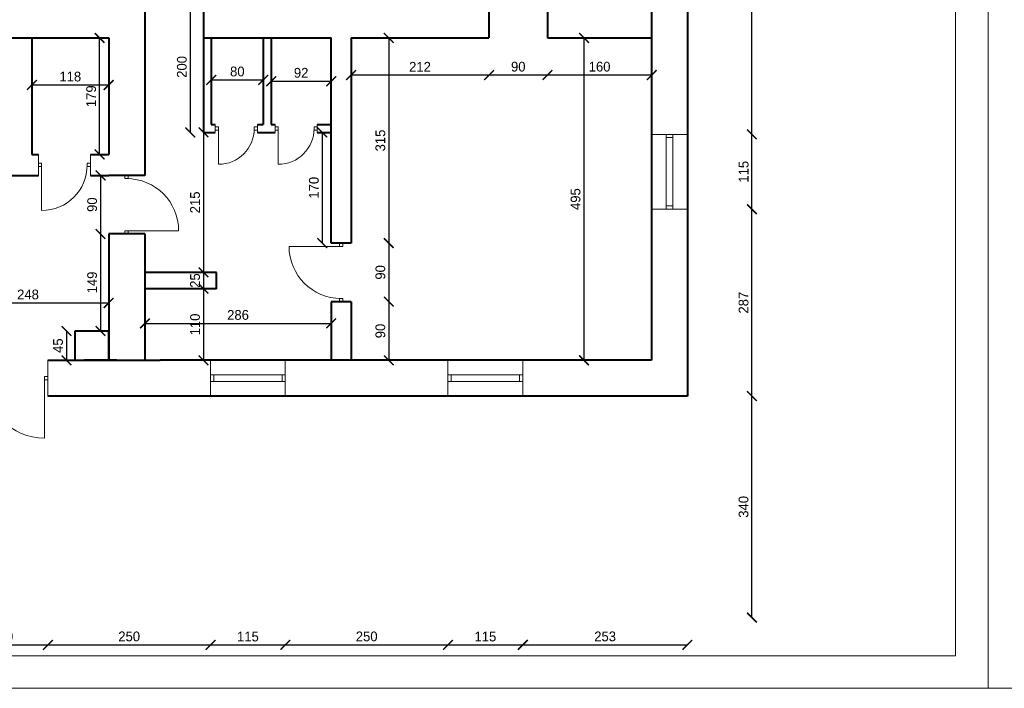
# Model space of a CAD drawing. Header units: millimetres. Extents: x 0 to 54826, y 42154 to 60442.
# Tile 23 of 64: x 32251 to 33764, y 55933 to 56959. Entities that reach past the tile are written whole.
import ezdxf

# ---------------------------------------------------------------- set-up
doc = ezdxf.new("R2010")
doc.units = ezdxf.units.MM
for name, color, linetype, lineweight in [('cienka', 3, 'Continuous', 18), ('gruba', 1, 'Continuous', 40), ('wymiary', 251, 'Continuous', 15)]:
    doc.layers.add(name, color=color, linetype=linetype, lineweight=lineweight)
doc.styles.get("Standard").update_dxf_attribs({"font": 'GOTHIC.TTF'})
doc.dimstyles.new('secemin', dxfattribs={"dimtxt": 15, "dimasz": 15, "dimexe": 1.25, "dimexo": 0.625, "dimgap": 5, "dimtad": 1, "dimdec": 0, "dimtxsty": 'Standard', "dimblk": 'ARCHTICK', "dimcen": 0, "dimse1": 1, "dimse2": 1, "dimclrd": 256, "dimclrt": 256, "dimadec": 0, "dimazin": 0, "dimtfac": 1, "dimtdec": 0, "dimtmove": 0, "dimatfit": 3, "dimfxl": 1, "dimtfillclr": 250, "dimarcsym": 1})

# ---------------------------------------------------------------- blocks, each defined once
blk = doc.blocks.new('_ArchTick')
at = {"color": 0, "linetype": 'ByBlock', "const_width": 0.15}
blk.add_lwpolyline([(-0.5, -0.5), (0.5, 0.5)], dxfattribs=at)
blk = doc.blocks.new('*D65')
at = {"layer": 'Defpoints', "color": 0, "transparency": 16777216}
for p in [(33062, 56931.1), (33222, 56895.5), (33062, 56874.1)]:
    blk.add_point(p, dxfattribs=at)
at = {"layer": 'wymiary', "lineweight": -2, "transparency": 16777216}
blk.add_line((33222, 56874.1), (33062, 56874.1), dxfattribs=at)
at = {"layer": 'wymiary', "lineweight": -2, "transparency": 16777216, "xscale": 15, "yscale": 15, "zscale": 15, "rotation": 180}
blk.add_blockref('_ArchTick', (33062, 56874.1), dxfattribs=at)
at = {"layer": 'wymiary', "lineweight": -2, "transparency": 16777216, "xscale": 15, "yscale": 15, "zscale": 15}
blk.add_blockref('_ArchTick', (33222, 56874.1), dxfattribs=at)
at = {"layer": 'wymiary', "transparency": 16777216, "insert": (33142, 56886.9), "char_height": 15, "attachment_point": 5}
blk.add_mtext('160', dxfattribs=at)
blk = doc.blocks.new('*D66')
at = {"layer": 'Defpoints', "color": 0, "transparency": 16777216}
for p in [(32972, 56931.1), (33062, 56931.1), (32972, 56874.1)]:
    blk.add_point(p, dxfattribs=at)
at = {"layer": 'wymiary', "lineweight": -2, "transparency": 16777216}
blk.add_line((33062, 56874.1), (32972, 56874.1), dxfattribs=at)
at = {"layer": 'wymiary', "lineweight": -2, "transparency": 16777216, "xscale": 15, "yscale": 15, "zscale": 15, "rotation": 180}
blk.add_blockref('_ArchTick', (32972, 56874.1), dxfattribs=at)
at = {"layer": 'wymiary', "lineweight": -2, "transparency": 16777216, "xscale": 15, "yscale": 15, "zscale": 15}
blk.add_blockref('_ArchTick', (33062, 56874.1), dxfattribs=at)
at = {"layer": 'wymiary', "transparency": 16777216, "insert": (33017, 56886.9), "char_height": 15, "attachment_point": 5}
blk.add_mtext('90', dxfattribs=at)
blk = doc.blocks.new('*D67')
at = {"layer": 'Defpoints', "color": 0, "transparency": 16777216}
for p in [(32972, 56931.1), (32760, 56874.1), (32760, 56874.1)]:
    blk.add_point(p, dxfattribs=at)
at = {"layer": 'wymiary', "lineweight": -2, "transparency": 16777216}
blk.add_line((32972, 56874.1), (32760, 56874.1), dxfattribs=at)
at = {"layer": 'wymiary', "lineweight": -2, "transparency": 16777216, "xscale": 15, "yscale": 15, "zscale": 15, "rotation": 180}
blk.add_blockref('_ArchTick', (32760, 56874.1), dxfattribs=at)
at = {"layer": 'wymiary', "lineweight": -2, "transparency": 16777216, "xscale": 15, "yscale": 15, "zscale": 15}
blk.add_blockref('_ArchTick', (32972, 56874.1), dxfattribs=at)
at = {"layer": 'wymiary', "transparency": 16777216, "insert": (32866, 56886.8), "char_height": 15, "attachment_point": 5}
blk.add_mtext('212', dxfattribs=at)
blk = doc.blocks.new('*D68')
at = {"layer": 'Defpoints', "color": 0, "transparency": 16777216}
for p in [(32898.6, 56931.1), (32898.6, 56436.1), (33118, 56436.1)]:
    blk.add_point(p, dxfattribs=at)
at = {"layer": 'wymiary', "lineweight": -2, "transparency": 16777216}
blk.add_line((33118, 56931.1), (33118, 56436.1), dxfattribs=at)
at = {"layer": 'wymiary', "lineweight": -2, "transparency": 16777216, "xscale": 15, "yscale": 15, "zscale": 15}
for p, rotation in [((33118, 56931.1), 90), ((33118, 56436.1), 270)]:
    blk.add_blockref('_ArchTick', p, dxfattribs=dict(at, rotation=rotation))
at = {"layer": 'wymiary', "transparency": 16777216, "insert": (33105.1, 56683.6), "char_height": 15, "attachment_point": 5, "rotation": 90}
blk.add_mtext('495', dxfattribs=at)
blk = doc.blocks.new('*D69')
at = {"layer": 'Defpoints', "color": 0, "transparency": 16777216}
for p in [(32814.2, 56931.1), (32760, 56616.1), (32818, 56616.1)]:
    blk.add_point(p, dxfattribs=at)
at = {"layer": 'wymiary', "lineweight": -2, "transparency": 16777216}
blk.add_line((32818, 56931.1), (32818, 56616.1), dxfattribs=at)
at = {"layer": 'wymiary', "lineweight": -2, "transparency": 16777216, "xscale": 15, "yscale": 15, "zscale": 15}
for p, rotation in [((32818, 56931.1), 90), ((32818, 56616.1), 270)]:
    blk.add_blockref('_ArchTick', p, dxfattribs=dict(at, rotation=rotation))
at = {"layer": 'wymiary', "transparency": 16777216, "insert": (32805.1, 56773.6), "char_height": 15, "attachment_point": 5, "rotation": 90}
blk.add_mtext('315', dxfattribs=at)
blk = doc.blocks.new('*D70')
at = {"layer": 'Defpoints', "color": 0, "transparency": 16777216}
for p in [(32760, 56616.1), (32760, 56526.1), (32818, 56526.1)]:
    blk.add_point(p, dxfattribs=at)
at = {"layer": 'wymiary', "lineweight": -2, "transparency": 16777216}
blk.add_line((32818, 56616.1), (32818, 56526.1), dxfattribs=at)
at = {"layer": 'wymiary', "lineweight": -2, "transparency": 16777216, "xscale": 15, "yscale": 15, "zscale": 15}
for p, rotation in [((32818, 56616.1), 90), ((32818, 56526.1), 270)]:
    blk.add_blockref('_ArchTick', p, dxfattribs=dict(at, rotation=rotation))
at = {"layer": 'wymiary', "transparency": 16777216, "insert": (32805.1, 56571.1), "char_height": 15, "attachment_point": 5, "rotation": 90}
blk.add_mtext('90', dxfattribs=at)
blk = doc.blocks.new('*D71')
at = {"layer": 'Defpoints', "color": 0, "transparency": 16777216}
for p in [(32760, 56526.1), (32818, 56436.1), (32818, 56436.1)]:
    blk.add_point(p, dxfattribs=at)
at = {"layer": 'wymiary', "lineweight": -2, "transparency": 16777216}
blk.add_line((32818, 56526.1), (32818, 56436.1), dxfattribs=at)
at = {"layer": 'wymiary', "lineweight": -2, "transparency": 16777216, "xscale": 15, "yscale": 15, "zscale": 15}
for p, rotation in [((32818, 56526.1), 90), ((32818, 56436.1), 270)]:
    blk.add_blockref('_ArchTick', p, dxfattribs=dict(at, rotation=rotation))
at = {"layer": 'wymiary', "transparency": 16777216, "insert": (32805.1, 56481.1), "char_height": 15, "attachment_point": 5, "rotation": 90}
blk.add_mtext('90', dxfattribs=at)
blk = doc.blocks.new('*D78')
at = {"layer": 'Defpoints', "color": 0, "transparency": 16777216}
for p in [(32520.1, 56987.1), (32512.9, 56786.1), (32520.1, 56786.1)]:
    blk.add_point(p, dxfattribs=at)
at = {"layer": 'wymiary', "lineweight": -2, "transparency": 16777216}
blk.add_line((32512.9, 56987.1), (32512.9, 56786.1), dxfattribs=at)
at = {"layer": 'wymiary', "lineweight": -2, "transparency": 16777216, "xscale": 15, "yscale": 15, "zscale": 15}
for p, rotation in [((32512.9, 56987.1), 90), ((32512.9, 56786.1), 270)]:
    blk.add_blockref('_ArchTick', p, dxfattribs=dict(at, rotation=rotation))
at = {"layer": 'wymiary', "transparency": 16777216, "insert": (32500, 56886.6), "char_height": 15, "attachment_point": 5, "rotation": 90}
blk.add_mtext('200', dxfattribs=at)
blk = doc.blocks.new('*D79')
at = {"layer": 'Defpoints', "color": 0, "transparency": 16777216}
for p in [(32545.2, 56872.3), (32625.2, 56872.3), (32625.2, 56866.6)]:
    blk.add_point(p, dxfattribs=at)
at = {"layer": 'wymiary', "lineweight": -2, "transparency": 16777216}
blk.add_line((32545.2, 56866.6), (32625.2, 56866.6), dxfattribs=at)
at = {"layer": 'wymiary', "lineweight": -2, "transparency": 16777216, "xscale": 15, "yscale": 15, "zscale": 15, "rotation": 180}
blk.add_blockref('_ArchTick', (32545.2, 56866.6), dxfattribs=at)
at = {"layer": 'wymiary', "lineweight": -2, "transparency": 16777216, "xscale": 15, "yscale": 15, "zscale": 15}
blk.add_blockref('_ArchTick', (32625.2, 56866.6), dxfattribs=at)
at = {"layer": 'wymiary', "transparency": 16777216, "insert": (32585.2, 56879.5), "char_height": 15, "attachment_point": 5}
blk.add_mtext('80', dxfattribs=at)
blk = doc.blocks.new('*D80')
at = {"layer": 'Defpoints', "color": 0, "transparency": 16777216}
for p in [(32637.2, 56864.6), (32729.5, 56864.6), (32729.5, 56864.6)]:
    blk.add_point(p, dxfattribs=at)
at = {"layer": 'wymiary', "lineweight": -2, "transparency": 16777216}
blk.add_line((32637.2, 56864.6), (32729.5, 56864.6), dxfattribs=at)
at = {"layer": 'wymiary', "lineweight": -2, "transparency": 16777216, "xscale": 15, "yscale": 15, "zscale": 15, "rotation": 180}
blk.add_blockref('_ArchTick', (32637.2, 56864.6), dxfattribs=at)
at = {"layer": 'wymiary', "lineweight": -2, "transparency": 16777216, "xscale": 15, "yscale": 15, "zscale": 15}
blk.add_blockref('_ArchTick', (32729.5, 56864.6), dxfattribs=at)
at = {"layer": 'wymiary', "transparency": 16777216, "insert": (32683.3, 56877.5), "char_height": 15, "attachment_point": 5}
blk.add_mtext('92', dxfattribs=at)
blk = doc.blocks.new('*D81')
at = {"layer": 'Defpoints', "color": 0, "transparency": 16777216}
for p in [(32718.8, 56786.1), (32715.8, 56616.1), (32729.5, 56616.1)]:
    blk.add_point(p, dxfattribs=at)
at = {"layer": 'wymiary', "lineweight": -2, "transparency": 16777216}
blk.add_line((32715.8, 56786.1), (32715.8, 56616.1), dxfattribs=at)
at = {"layer": 'wymiary', "lineweight": -2, "transparency": 16777216, "xscale": 15, "yscale": 15, "zscale": 15}
for p, rotation in [((32715.8, 56786.1), 90), ((32715.8, 56616.1), 270)]:
    blk.add_blockref('_ArchTick', p, dxfattribs=dict(at, rotation=rotation))
at = {"layer": 'wymiary', "transparency": 16777216, "insert": (32702.9, 56701.1), "char_height": 15, "attachment_point": 5, "rotation": 90}
blk.add_mtext('170', dxfattribs=at)
blk = doc.blocks.new('*D82')
at = {"layer": 'Defpoints', "color": 0, "transparency": 16777216}
for p in [(32729.5, 56492.8), (32443.2, 56488.9), (32729.5, 56488.9)]:
    blk.add_point(p, dxfattribs=at)
at = {"layer": 'wymiary', "lineweight": -2, "transparency": 16777216}
blk.add_line((32443.2, 56492.8), (32729.5, 56492.8), dxfattribs=at)
at = {"layer": 'wymiary', "lineweight": -2, "transparency": 16777216, "xscale": 15, "yscale": 15, "zscale": 15, "rotation": 180}
blk.add_blockref('_ArchTick', (32443.2, 56492.8), dxfattribs=at)
at = {"layer": 'wymiary', "lineweight": -2, "transparency": 16777216, "xscale": 15, "yscale": 15, "zscale": 15}
blk.add_blockref('_ArchTick', (32729.5, 56492.8), dxfattribs=at)
at = {"layer": 'wymiary', "transparency": 16777216, "insert": (32586.3, 56505.7), "char_height": 15, "attachment_point": 5}
blk.add_mtext('286', dxfattribs=at)
blk = doc.blocks.new('*D83')
at = {"layer": 'Defpoints', "color": 0, "transparency": 16777216}
for p in [(32533.2, 56786.1), (32533.2, 56571.1), (32533.2, 56571.1)]:
    blk.add_point(p, dxfattribs=at)
at = {"layer": 'wymiary', "lineweight": -2, "transparency": 16777216}
blk.add_line((32533.2, 56786.1), (32533.2, 56571.1), dxfattribs=at)
at = {"layer": 'wymiary', "lineweight": -2, "transparency": 16777216, "xscale": 15, "yscale": 15, "zscale": 15}
for p, rotation in [((32533.2, 56786.1), 90), ((32533.2, 56571.1), 270)]:
    blk.add_blockref('_ArchTick', p, dxfattribs=dict(at, rotation=rotation))
at = {"layer": 'wymiary', "transparency": 16777216, "insert": (32520.3, 56678.6), "char_height": 15, "attachment_point": 5, "rotation": 90}
blk.add_mtext('215', dxfattribs=at)
blk = doc.blocks.new('*D84')
at = {"layer": 'Defpoints', "color": 0, "transparency": 16777216}
for p in [(32553.2, 56571.1), (32533.2, 56546.1), (32553.2, 56546.1)]:
    blk.add_point(p, dxfattribs=at)
at = {"layer": 'wymiary', "lineweight": -2, "transparency": 16777216}
blk.add_line((32533.2, 56571.1), (32533.2, 56546.1), dxfattribs=at)
at = {"layer": 'wymiary', "lineweight": -2, "transparency": 16777216, "xscale": 15, "yscale": 15, "zscale": 15}
for p, rotation in [((32533.2, 56571.1), 90), ((32533.2, 56546.1), 270)]:
    blk.add_blockref('_ArchTick', p, dxfattribs=dict(at, rotation=rotation))
at = {"layer": 'wymiary', "transparency": 16777216, "insert": (32520.3, 56558.6), "char_height": 15, "attachment_point": 5, "rotation": 90}
blk.add_mtext('25', dxfattribs=at)
blk = doc.blocks.new('*D85')
at = {"layer": 'Defpoints', "color": 0, "transparency": 16777216}
for p in [(32553.2, 56546.1), (32533.2, 56436.1), (32533.2, 56436.1)]:
    blk.add_point(p, dxfattribs=at)
at = {"layer": 'wymiary', "lineweight": -2, "transparency": 16777216}
blk.add_line((32533.2, 56546.1), (32533.2, 56436.1), dxfattribs=at)
at = {"layer": 'wymiary', "lineweight": -2, "transparency": 16777216, "xscale": 15, "yscale": 15, "zscale": 15}
for p, rotation in [((32533.2, 56546.1), 90), ((32533.2, 56436.1), 270)]:
    blk.add_blockref('_ArchTick', p, dxfattribs=dict(at, rotation=rotation))
at = {"layer": 'wymiary', "transparency": 16777216, "insert": (32520.3, 56491.1), "char_height": 15, "attachment_point": 5, "rotation": 90}
blk.add_mtext('110', dxfattribs=at)
blk = doc.blocks.new('*D86')
at = {"layer": 'Defpoints', "color": 0, "transparency": 16777216}
for p in [(32139.5, 56533.1), (32387.5, 56533.1), (32387.5, 56524.2)]:
    blk.add_point(p, dxfattribs=at)
at = {"layer": 'wymiary', "lineweight": -2, "transparency": 16777216}
blk.add_line((32139.5, 56524.2), (32387.5, 56524.2), dxfattribs=at)
at = {"layer": 'wymiary', "lineweight": -2, "transparency": 16777216, "xscale": 15, "yscale": 15, "zscale": 15, "rotation": 180}
blk.add_blockref('_ArchTick', (32139.5, 56524.2), dxfattribs=at)
at = {"layer": 'wymiary', "lineweight": -2, "transparency": 16777216, "xscale": 15, "yscale": 15, "zscale": 15}
blk.add_blockref('_ArchTick', (32387.5, 56524.2), dxfattribs=at)
at = {"layer": 'wymiary', "transparency": 16777216, "insert": (32263.5, 56537.1), "char_height": 15, "attachment_point": 5}
blk.add_mtext('248', dxfattribs=at)
blk = doc.blocks.new('*D87')
at = {"layer": 'Defpoints', "color": 0, "transparency": 16777216}
for p in [(32373.5, 56720.1), (32375, 56630.1), (32387.5, 56630.1)]:
    blk.add_point(p, dxfattribs=at)
at = {"layer": 'wymiary', "lineweight": -2, "transparency": 16777216}
blk.add_line((32375, 56720.1), (32375, 56630.1), dxfattribs=at)
at = {"layer": 'wymiary', "lineweight": -2, "transparency": 16777216, "xscale": 15, "yscale": 15, "zscale": 15}
for p, rotation in [((32375, 56720.1), 90), ((32375, 56630.1), 270)]:
    blk.add_blockref('_ArchTick', p, dxfattribs=dict(at, rotation=rotation))
at = {"layer": 'wymiary', "transparency": 16777216, "insert": (32362.1, 56675.1), "char_height": 15, "attachment_point": 5, "rotation": 90}
blk.add_mtext('90', dxfattribs=at)
blk = doc.blocks.new('*D88')
at = {"layer": 'Defpoints', "color": 0, "transparency": 16777216}
for p in [(32387.5, 56630.1), (32375, 56481.1), (32375, 56481.1)]:
    blk.add_point(p, dxfattribs=at)
at = {"layer": 'wymiary', "lineweight": -2, "transparency": 16777216}
blk.add_line((32375, 56630.1), (32375, 56481.1), dxfattribs=at)
at = {"layer": 'wymiary', "lineweight": -2, "transparency": 16777216, "xscale": 15, "yscale": 15, "zscale": 15}
for p, rotation in [((32375, 56630.1), 90), ((32375, 56481.1), 270)]:
    blk.add_blockref('_ArchTick', p, dxfattribs=dict(at, rotation=rotation))
at = {"layer": 'wymiary', "transparency": 16777216, "insert": (32362.1, 56555.6), "char_height": 15, "attachment_point": 5, "rotation": 90}
blk.add_mtext('149', dxfattribs=at)
blk = doc.blocks.new('*D89')
at = {"layer": 'Defpoints', "color": 0, "transparency": 16777216}
for p in [(32335.5, 56481.1), (32322.6, 56436.1), (32335.5, 56436.1)]:
    blk.add_point(p, dxfattribs=at)
at = {"layer": 'wymiary', "lineweight": -2, "transparency": 16777216}
blk.add_line((32322.6, 56481.1), (32322.6, 56436.1), dxfattribs=at)
at = {"layer": 'wymiary', "lineweight": -2, "transparency": 16777216, "xscale": 15, "yscale": 15, "zscale": 15}
for p, rotation in [((32322.6, 56481.1), 90), ((32322.6, 56436.1), 270)]:
    blk.add_blockref('_ArchTick', p, dxfattribs=dict(at, rotation=rotation))
at = {"layer": 'wymiary', "transparency": 16777216, "insert": (32309.7, 56458.6), "char_height": 15, "attachment_point": 5, "rotation": 90}
blk.add_mtext('45', dxfattribs=at)
blk = doc.blocks.new('*D91')
at = {"layer": 'Defpoints', "color": 0, "transparency": 16777216}
for p in [(32269.5, 56858.9), (32387.5, 56858.9), (32387.5, 56858.9)]:
    blk.add_point(p, dxfattribs=at)
at = {"layer": 'wymiary', "lineweight": -2, "transparency": 16777216}
blk.add_line((32269.5, 56858.9), (32387.5, 56858.9), dxfattribs=at)
at = {"layer": 'wymiary', "lineweight": -2, "transparency": 16777216, "xscale": 15, "yscale": 15, "zscale": 15, "rotation": 180}
blk.add_blockref('_ArchTick', (32269.5, 56858.9), dxfattribs=at)
at = {"layer": 'wymiary', "lineweight": -2, "transparency": 16777216, "xscale": 15, "yscale": 15, "zscale": 15}
blk.add_blockref('_ArchTick', (32387.5, 56858.9), dxfattribs=at)
at = {"layer": 'wymiary', "transparency": 16777216, "insert": (32328.5, 56871.7), "char_height": 15, "attachment_point": 5}
blk.add_mtext('118', dxfattribs=at)
blk = doc.blocks.new('*D92')
at = {"layer": 'Defpoints', "color": 0, "transparency": 16777216}
for p in [(32373.5, 56931.1), (32373.5, 56931.1), (32373.5, 56752.1)]:
    blk.add_point(p, dxfattribs=at)
at = {"layer": 'wymiary', "lineweight": -2, "transparency": 16777216}
blk.add_line((32373.5, 56752.1), (32373.5, 56931.1), dxfattribs=at)
at = {"layer": 'wymiary', "lineweight": -2, "transparency": 16777216, "xscale": 15, "yscale": 15, "zscale": 15}
for p, rotation in [((32373.5, 56931.1), 90), ((32373.5, 56752.1), 270)]:
    blk.add_blockref('_ArchTick', p, dxfattribs=dict(at, rotation=rotation))
at = {"layer": 'wymiary', "transparency": 16777216, "insert": (32360.6, 56841.6), "char_height": 15, "attachment_point": 5, "rotation": 90}
blk.add_mtext('179', dxfattribs=at)
blk = doc.blocks.new('*D119')
at = {"layer": 'Defpoints', "color": 0, "transparency": 16777216}
for p in [(32154, 56381.1), (32294, 56381.1), (32294, 55999.2)]:
    blk.add_point(p, dxfattribs=at)
at = {"layer": 'wymiary', "lineweight": -2, "transparency": 16777216}
blk.add_line((32154, 55999.2), (32294, 55999.2), dxfattribs=at)
at = {"layer": 'wymiary', "lineweight": -2, "transparency": 16777216, "xscale": 15, "yscale": 15, "zscale": 15, "rotation": 180}
blk.add_blockref('_ArchTick', (32154, 55999.2), dxfattribs=at)
at = {"layer": 'wymiary', "lineweight": -2, "transparency": 16777216, "xscale": 15, "yscale": 15, "zscale": 15}
blk.add_blockref('_ArchTick', (32294, 55999.2), dxfattribs=at)
at = {"layer": 'wymiary', "transparency": 16777216, "insert": (32224, 56012.1), "char_height": 15, "attachment_point": 5}
blk.add_mtext('140', dxfattribs=at)
blk = doc.blocks.new('*D120')
at = {"layer": 'Defpoints', "color": 0, "transparency": 16777216}
for p in [(32294, 56381.1), (32544, 56381.1), (32544, 55999.2)]:
    blk.add_point(p, dxfattribs=at)
at = {"layer": 'wymiary', "lineweight": -2, "transparency": 16777216}
blk.add_line((32294, 55999.2), (32544, 55999.2), dxfattribs=at)
at = {"layer": 'wymiary', "lineweight": -2, "transparency": 16777216, "xscale": 15, "yscale": 15, "zscale": 15, "rotation": 180}
blk.add_blockref('_ArchTick', (32294, 55999.2), dxfattribs=at)
at = {"layer": 'wymiary', "lineweight": -2, "transparency": 16777216, "xscale": 15, "yscale": 15, "zscale": 15}
blk.add_blockref('_ArchTick', (32544, 55999.2), dxfattribs=at)
at = {"layer": 'wymiary', "transparency": 16777216, "insert": (32419, 56012.1), "char_height": 15, "attachment_point": 5}
blk.add_mtext('250', dxfattribs=at)
blk = doc.blocks.new('*D121')
at = {"layer": 'Defpoints', "color": 0, "transparency": 16777216}
for p in [(32544, 56381.1), (32659, 56381.1), (32659, 55999.2)]:
    blk.add_point(p, dxfattribs=at)
at = {"layer": 'wymiary', "lineweight": -2, "transparency": 16777216}
blk.add_line((32544, 55999.2), (32659, 55999.2), dxfattribs=at)
at = {"layer": 'wymiary', "lineweight": -2, "transparency": 16777216, "xscale": 15, "yscale": 15, "zscale": 15, "rotation": 180}
blk.add_blockref('_ArchTick', (32544, 55999.2), dxfattribs=at)
at = {"layer": 'wymiary', "lineweight": -2, "transparency": 16777216, "xscale": 15, "yscale": 15, "zscale": 15}
blk.add_blockref('_ArchTick', (32659, 55999.2), dxfattribs=at)
at = {"layer": 'wymiary', "transparency": 16777216, "insert": (32601.5, 56011.9), "char_height": 15, "attachment_point": 5}
blk.add_mtext('115', dxfattribs=at)
blk = doc.blocks.new('*D122')
at = {"layer": 'Defpoints', "color": 0, "transparency": 16777216}
for p in [(32659, 56381.1), (32909, 56381.1), (32909, 55999.2)]:
    blk.add_point(p, dxfattribs=at)
at = {"layer": 'wymiary', "lineweight": -2, "transparency": 16777216}
blk.add_line((32659, 55999.2), (32909, 55999.2), dxfattribs=at)
at = {"layer": 'wymiary', "lineweight": -2, "transparency": 16777216, "xscale": 15, "yscale": 15, "zscale": 15, "rotation": 180}
blk.add_blockref('_ArchTick', (32659, 55999.2), dxfattribs=at)
at = {"layer": 'wymiary', "lineweight": -2, "transparency": 16777216, "xscale": 15, "yscale": 15, "zscale": 15}
blk.add_blockref('_ArchTick', (32909, 55999.2), dxfattribs=at)
at = {"layer": 'wymiary', "transparency": 16777216, "insert": (32784, 56012.1), "char_height": 15, "attachment_point": 5}
blk.add_mtext('250', dxfattribs=at)
blk = doc.blocks.new('*D123')
at = {"layer": 'Defpoints', "color": 0, "transparency": 16777216}
for p in [(32909, 56381.1), (33024, 56381.1), (33024, 55999.2)]:
    blk.add_point(p, dxfattribs=at)
at = {"layer": 'wymiary', "lineweight": -2, "transparency": 16777216}
blk.add_line((32909, 55999.2), (33024, 55999.2), dxfattribs=at)
at = {"layer": 'wymiary', "lineweight": -2, "transparency": 16777216, "xscale": 15, "yscale": 15, "zscale": 15, "rotation": 180}
blk.add_blockref('_ArchTick', (32909, 55999.2), dxfattribs=at)
at = {"layer": 'wymiary', "lineweight": -2, "transparency": 16777216, "xscale": 15, "yscale": 15, "zscale": 15}
blk.add_blockref('_ArchTick', (33024, 55999.2), dxfattribs=at)
at = {"layer": 'wymiary', "transparency": 16777216, "insert": (32966.5, 56011.9), "char_height": 15, "attachment_point": 5}
blk.add_mtext('115', dxfattribs=at)
blk = doc.blocks.new('*D124')
at = {"layer": 'Defpoints', "color": 0, "transparency": 16777216}
for p in [(33024, 56381.1), (33277, 56381.1), (33277, 55999.2)]:
    blk.add_point(p, dxfattribs=at)
at = {"layer": 'wymiary', "lineweight": -2, "transparency": 16777216}
blk.add_line((33024, 55999.2), (33277, 55999.2), dxfattribs=at)
at = {"layer": 'wymiary', "lineweight": -2, "transparency": 16777216, "xscale": 15, "yscale": 15, "zscale": 15, "rotation": 180}
blk.add_blockref('_ArchTick', (33024, 55999.2), dxfattribs=at)
at = {"layer": 'wymiary', "lineweight": -2, "transparency": 16777216, "xscale": 15, "yscale": 15, "zscale": 15}
blk.add_blockref('_ArchTick', (33277, 55999.2), dxfattribs=at)
at = {"layer": 'wymiary', "transparency": 16777216, "insert": (33150.5, 56012.1), "char_height": 15, "attachment_point": 5}
blk.add_mtext('253', dxfattribs=at)
blk = doc.blocks.new('*D125')
at = {"layer": 'Defpoints', "color": 0, "transparency": 16777216}
for p in [(31709, 56381.1), (33376.1, 56381.1), (31709, 56041.1)]:
    blk.add_point(p, dxfattribs=at)
at = {"layer": 'wymiary', "lineweight": -2, "transparency": 16777216}
blk.add_line((33376.1, 56041.1), (33376.1, 56381.1), dxfattribs=at)
at = {"layer": 'wymiary', "lineweight": -2, "transparency": 16777216, "xscale": 15, "yscale": 15, "zscale": 15}
for p, rotation in [((33376.1, 56381.1), 90), ((33376.1, 56041.1), 270)]:
    blk.add_blockref('_ArchTick', p, dxfattribs=dict(at, rotation=rotation))
at = {"layer": 'wymiary', "transparency": 16777216, "insert": (33363.3, 56211.1), "char_height": 15, "attachment_point": 5, "rotation": 90}
blk.add_mtext('340', dxfattribs=at)
blk = doc.blocks.new('*D126')
at = {"layer": 'Defpoints', "color": 0, "transparency": 16777216}
for p in [(33277, 56668.1), (33376.1, 56668.1), (31709, 56381.1)]:
    blk.add_point(p, dxfattribs=at)
at = {"layer": 'wymiary', "lineweight": -2, "transparency": 16777216}
blk.add_line((33376.1, 56381.1), (33376.1, 56668.1), dxfattribs=at)
at = {"layer": 'wymiary', "lineweight": -2, "transparency": 16777216, "xscale": 15, "yscale": 15, "zscale": 15}
for p, rotation in [((33376.1, 56668.1), 90), ((33376.1, 56381.1), 270)]:
    blk.add_blockref('_ArchTick', p, dxfattribs=dict(at, rotation=rotation))
at = {"layer": 'wymiary', "transparency": 16777216, "insert": (33363.3, 56524.6), "char_height": 15, "attachment_point": 5, "rotation": 90}
blk.add_mtext('287', dxfattribs=at)
blk = doc.blocks.new('*D127')
at = {"layer": 'Defpoints', "color": 0, "transparency": 16777216}
for p in [(33277, 56783.1), (33376.1, 56783.1), (33277, 56668.1)]:
    blk.add_point(p, dxfattribs=at)
at = {"layer": 'wymiary', "lineweight": -2, "transparency": 16777216}
blk.add_line((33376.1, 56668.1), (33376.1, 56783.1), dxfattribs=at)
at = {"layer": 'wymiary', "lineweight": -2, "transparency": 16777216, "xscale": 15, "yscale": 15, "zscale": 15}
for p, rotation in [((33376.1, 56783.1), 90), ((33376.1, 56668.1), 270)]:
    blk.add_blockref('_ArchTick', p, dxfattribs=dict(at, rotation=rotation))
at = {"layer": 'wymiary', "transparency": 16777216, "insert": (33363.5, 56725.6), "char_height": 15, "attachment_point": 5, "rotation": 90}
blk.add_mtext('115', dxfattribs=at)
blk = doc.blocks.new('*D128')
at = {"layer": 'Defpoints', "color": 0, "transparency": 16777216}
for p in [(33277, 57193.1), (33376.1, 57193.1), (33277, 56783.1)]:
    blk.add_point(p, dxfattribs=at)
at = {"layer": 'wymiary', "lineweight": -2, "transparency": 16777216}
blk.add_line((33376.1, 56783.1), (33376.1, 57193.1), dxfattribs=at)
at = {"layer": 'wymiary', "lineweight": -2, "transparency": 16777216, "xscale": 15, "yscale": 15, "zscale": 15}
for p, rotation in [((33376.1, 57193.1), 90), ((33376.1, 56783.1), 270)]:
    blk.add_blockref('_ArchTick', p, dxfattribs=dict(at, rotation=rotation))
at = {"layer": 'wymiary', "transparency": 16777216, "insert": (33363.3, 56988.1), "char_height": 15, "attachment_point": 5, "rotation": 90}
blk.add_mtext('410', dxfattribs=at)

msp = doc.modelspace()

# ---------------------------------------------------------------- linework, layer by layer
at = {"layer": 'cienka'}
for p, q in [((33739.027, 58032.524), (33739.027, 55932.524)), ((33739.027, 55932.524), (33739.027, 58032.524)), ((33689.027, 57982.524), (33689.027, 55982.524)), ((32551.175, 56798.086), (32551.175, 56786.086)), ((32556.175, 56794.542), (32551.175, 56794.542)), ((32556.175, 56789.542), (32556.175, 56794.542)), ((32611.175, 56789.542), (32611.175, 56794.542)), ((32611.175, 56794.542), (32616.175, 56794.542)), ((32616.175, 56798.086), (32616.175, 56786.086)), ((32643.175, 56798.086), (32643.175, 56786.086)), ((32648.175, 56794.542), (32643.175, 56794.542)), ((32648.175, 56789.542), (32648.175, 56794.542)), ((32703.175, 56789.542), (32703.175, 56794.542)), ((32703.175, 56794.542), (32708.175, 56794.542)), ((32708.175, 56798.086), (32708.175, 56786.086)), ((32556.175, 56789.542), (32551.175, 56789.542)), ((32556.175, 56792.042), (32556.175, 56737.042)), ((32611.175, 56789.542), (32616.175, 56789.542)), ((32648.175, 56789.542), (32643.175, 56789.542)), ((32648.175, 56792.042), (32648.175, 56737.042)), ((32703.175, 56789.542), (32708.175, 56789.542)), ((33221.969, 56783.086), (33276.969, 56783.086)), ((33244.469, 56783.086), (33244.469, 56668.086)), ((33254.469, 56783.086), (33254.469, 56668.086)), ((33244.469, 56778.086), (33254.469, 56778.086)), ((32279.469, 56752.086), (32279.469, 56720.086)), ((32359.469, 56752.086), (32359.469, 56720.086)), ((32284.469, 56738.586), (32279.469, 56738.586)), ((32284.469, 56733.586), (32284.469, 56738.586)), ((32284.469, 56736.086), (32284.469, 56666.086)), ((32354.469, 56733.586), (32354.469, 56738.586)), ((32354.469, 56738.586), (32359.469, 56738.586)), ((32284.469, 56733.586), (32279.469, 56733.586)), ((32354.469, 56733.586), (32359.469, 56733.586)), ((32412.469, 56715.086), (32412.469, 56720.086)), ((32417.469, 56715.086), (32417.469, 56720.086)), ((32412.469, 56715.086), (32417.469, 56715.086)), ((33221.969, 56668.086), (33276.969, 56668.086)), ((33244.469, 56673.086), (33254.469, 56673.086)), ((32417.469, 56635.086), (32412.469, 56635.086)), ((32412.469, 56630.086), (32412.469, 56635.086)), ((32414.969, 56635.086), (32494.969, 56635.086)), ((32417.469, 56630.086), (32417.469, 56635.086)), ((32742.219, 56611.086), (32742.219, 56616.086)), ((32747.219, 56611.086), (32747.219, 56616.086)), ((32744.719, 56611.086), (32664.719, 56611.086)), ((32742.219, 56611.086), (32747.219, 56611.086)), ((32747.219, 56531.086), (32742.219, 56531.086)), ((32742.219, 56526.086), (32742.219, 56531.086)), ((32747.219, 56526.086), (32747.219, 56531.086)), ((32293.969, 56381.086), (32293.969, 56436.086)), ((32543.969, 56436.086), (32543.969, 56381.086)), ((32658.969, 56436.086), (32658.969, 56381.086)), ((32908.969, 56436.086), (32908.969, 56381.086)), ((33023.969, 56436.086), (33023.969, 56381.086)), ((32288.969, 56406.086), (32288.969, 56411.086)), ((32288.969, 56411.086), (32293.969, 56411.086)), ((32288.969, 56316.716), (32288.969, 56408.586)), ((32288.969, 56406.086), (32293.969, 56406.086)), ((32658.969, 56413.586), (32543.969, 56413.586)), ((32658.969, 56403.586), (32543.969, 56403.586)), ((32548.969, 56413.586), (32548.969, 56403.586)), ((32653.969, 56413.586), (32653.969, 56403.586)), ((33023.969, 56413.586), (32908.969, 56413.586)), ((33023.969, 56403.586), (32908.969, 56403.586)), ((32913.969, 56413.586), (32913.969, 56403.586)), ((33018.969, 56413.586), (33018.969, 56403.586)), ((33689.027, 55982.524), (30819.027, 55982.524)), ((33739.027, 55932.524), (30769.027, 55932.524)), ((36709.027, 55932.524), (33739.027, 55932.524))]:
    msp.add_line(p, q, dxfattribs=at)
for centre, radius, start, end in [((32556.175, 56792.042), 55, 270, 0), ((32648.175, 56792.042), 55, 270, 0), ((32284.469, 56736.086), 70, 270, 0), ((32414.969, 56635.086), 80, 0, 90), ((32744.719, 56611.086), 80, 180, 270), ((32288.969, 56409.218), 92.502, 180.391749, 270)]:
    msp.add_arc(centre, radius, start, end, dxfattribs=at)
at = {"layer": 'gruba'}
for p, q in [((33276.969, 57533.086), (33276.969, 56381.086)), ((32443.175, 56987.086), (32443.175, 56931.086)), ((32533.175, 56987.086), (32533.175, 56931.086)), ((32971.969, 56987.086), (32971.969, 56931.086)), ((33061.969, 56987.086), (33061.969, 56931.086)), ((33221.969, 56987.086), (33221.969, 56931.086)), ((32219.469, 56931.086), (32387.469, 56931.086)), ((32269.469, 56931.086), (32269.469, 56752.086)), ((32387.469, 56931.086), (32387.469, 56752.086)), ((32443.175, 56931.086), (32443.175, 56720.086)), ((32533.175, 56931.086), (32729.469, 56931.086)), ((32533.175, 56931.086), (32533.175, 56786.086)), ((32545.175, 56931.086), (32545.175, 56798.086)), ((32625.175, 56931.086), (32625.175, 56798.086)), ((32637.175, 56931.086), (32637.175, 56798.086)), ((32729.469, 56616.086), (32729.469, 56931.086)), ((32759.969, 56931.086), (32971.969, 56931.086)), ((32759.969, 56931.086), (32759.969, 56616.086)), ((33061.969, 56931.086), (33221.969, 56931.086)), ((33221.969, 56931.086), (33221.969, 56436.086)), ((32545.175, 56798.086), (32551.175, 56798.086)), ((32616.175, 56798.086), (32625.175, 56798.086)), ((32637.175, 56798.086), (32643.175, 56798.086)), ((32708.175, 56798.086), (32729.469, 56798.086)), ((32533.175, 56786.086), (32551.175, 56786.086)), ((32616.175, 56786.086), (32643.175, 56786.086)), ((32708.175, 56786.086), (32729.469, 56786.086)), ((32269.469, 56752.086), (32279.469, 56752.086)), ((32359.469, 56752.086), (32387.469, 56752.086)), ((32229.469, 56720.086), (32279.469, 56720.086)), ((32359.469, 56720.086), (32387.469, 56720.086)), ((32443.175, 56720.086), (32387.469, 56720.086)), ((32387.469, 56630.086), (32387.469, 56436.086)), ((32443.175, 56630.086), (32387.469, 56630.086)), ((32443.175, 56630.086), (32443.175, 56436.086)), ((32759.969, 56616.086), (32729.469, 56616.086)), ((32553.175, 56571.086), (32443.175, 56571.086)), ((32553.175, 56546.086), (32553.175, 56571.086)), ((32553.175, 56546.086), (32443.175, 56546.086)), ((32759.969, 56526.086), (32729.469, 56526.086)), ((32729.469, 56526.086), (32729.469, 56436.086)), ((32759.969, 56526.086), (32759.969, 56436.086)), ((32387.469, 56481.086), (32335.469, 56481.086)), ((32335.469, 56481.086), (32335.469, 56436.086)), ((32387.469, 56436.086), (32387.469, 56481.086)), ((32293.969, 56436.086), (32466.675, 56436.086)), ((32399.969, 56436.086), (32349.969, 56436.086)), ((32784.969, 56436.086), (32466.675, 56436.086)), ((33221.969, 56436.086), (32784.969, 56436.086)), ((32784.969, 56381.086), (32293.969, 56381.086)), ((33276.969, 56381.086), (32784.969, 56381.086))]:
    msp.add_line(p, q, dxfattribs=at)

# ---------------------------------------------------------------- dimensions: what is measured, and where the dimension line sits
at = {"layer": 'wymiary'}
for base, p1, p2, picture, middle in [((33376.141, 57193.086), (33276.969, 56783.086), (33276.969, 57193.086), '*D128', (33363.264, 56988.086)), ((33376.141, 56783.086), (33276.969, 56668.086), (33276.969, 56783.086), '*D127', (33363.453, 56725.586)), ((33376.141, 56668.086), (31708.969, 56381.086), (33276.969, 56668.086), '*D126', (33363.264, 56524.586)), ((32374.993, 56481.086), (32387.469, 56630.086), (32374.993, 56481.086), '*D88', (32362.116, 56555.586)), ((32817.966, 56526.086), (32759.969, 56616.086), (32759.969, 56526.086), '*D70', (32805.089, 56571.086)), ((32533.175, 56436.086), (32553.175, 56546.086), (32533.175, 56436.086), '*D85', (32520.297, 56491.086)), ((32817.966, 56436.086), (32759.969, 56526.086), (32817.966, 56436.086), '*D71', (32805.089, 56481.086))]:
    dim = msp.add_linear_dim(base=base, p1=p1, p2=p2, angle=90, dimstyle='secemin', override={"dimtmove": 1}, dxfattribs=at)
    dim.commit()
    dim.dimension.update_dxf_attribs({"geometry": picture, "text_midpoint": middle})
dim = msp.add_linear_dim(base=(32512.872, 56786.086), p1=(32520.121, 56987.086), p2=(32520.121, 56786.086), angle=90, text='200', dimstyle='secemin', dxfattribs=at)
dim.commit()
dim.dimension.update_dxf_attribs({"geometry": '*D78', "text_midpoint": (32499.995, 56886.586)})
for base, p1, p2, picture, middle in [((32373.469, 56931.086), (32373.469, 56752.086), (32373.469, 56931.086), '*D92', (32360.591, 56841.586)), ((32817.966, 56616.086), (32814.184, 56931.086), (32759.969, 56616.086), '*D69', (32805.089, 56773.586)), ((33118.003, 56436.086), (32898.648, 56931.086), (32898.648, 56436.086), '*D68', (33105.125, 56683.586)), ((32533.175, 56571.086), (32533.175, 56786.086), (32533.175, 56571.086), '*D83', (32520.297, 56678.586)), ((32715.774, 56616.086), (32718.822, 56786.086), (32729.469, 56616.086), '*D81', (32702.897, 56701.086)), ((32374.993, 56630.086), (32373.469, 56720.086), (32387.469, 56630.086), '*D87', (32362.116, 56675.086)), ((32322.619, 56436.086), (32335.469, 56481.086), (32335.469, 56436.086), '*D89', (32309.741, 56458.586)), ((33376.141, 56381.086), (31708.969, 56041.086), (31708.969, 56381.086), '*D125', (33363.264, 56211.086))]:
    dim = msp.add_linear_dim(base=base, p1=p1, p2=p2, angle=90, dimstyle='secemin', dxfattribs=at)
    dim.commit()
    dim.dimension.update_dxf_attribs({"geometry": picture, "text_midpoint": middle})
for base, p1, p2, picture, middle in [((32759.969, 56874.066), (32971.969, 56931.086), (32759.969, 56874.066), '*D67', (32865.969, 56886.754)), ((32971.969, 56874.066), (33061.969, 56931.086), (32971.969, 56931.086), '*D66', (33016.969, 56886.943)), ((32293.969, 55999.22), (32153.969, 56381.086), (32293.969, 56381.086), '*D119', (32223.969, 56012.097)), ((32543.969, 55999.22), (32293.969, 56381.086), (32543.969, 56381.086), '*D120', (32418.969, 56012.097)), ((32658.969, 55999.22), (32543.969, 56381.086), (32658.969, 56381.086), '*D121', (32601.469, 56011.908)), ((32908.969, 55999.22), (32658.969, 56381.086), (32908.969, 56381.086), '*D122', (32783.969, 56012.097)), ((33023.969, 55999.22), (32908.969, 56381.086), (33023.969, 56381.086), '*D123', (32966.469, 56011.908)), ((33276.969, 55999.22), (33023.969, 56381.086), (33276.969, 56381.086), '*D124', (33150.469, 56012.097))]:
    dim = msp.add_linear_dim(base=base, p1=p1, p2=p2, dimstyle='secemin', override={"dimtmove": 1}, dxfattribs=at)
    dim.commit()
    dim.dimension.update_dxf_attribs({"geometry": picture, "text_midpoint": middle})
for base, p1, p2, picture, middle in [((33061.969, 56874.066), (33221.969, 56895.483), (33061.969, 56931.086), '*D65', (33141.969, 56886.943)), ((32625.175, 56866.644), (32545.175, 56872.287), (32625.175, 56872.287), '*D79', (32585.175, 56879.522)), ((32729.469, 56864.586), (32637.175, 56864.586), (32729.469, 56864.586), '*D80', (32683.322, 56877.463)), ((32387.469, 56858.866), (32269.469, 56858.866), (32387.469, 56858.866), '*D91', (32328.469, 56871.743)), ((32387.469, 56524.173), (32139.469, 56533.086), (32387.469, 56533.086), '*D86', (32263.469, 56537.051)), ((32729.469, 56492.812), (32443.175, 56488.939), (32729.469, 56488.939), '*D82', (32586.322, 56505.69))]:
    dim = msp.add_linear_dim(base=base, p1=p1, p2=p2, dimstyle='secemin', dxfattribs=at)
    dim.commit()
    dim.dimension.update_dxf_attribs({"geometry": picture, "text_midpoint": middle})
dim = msp.add_linear_dim(base=(32533.175, 56546.086), p1=(32553.175, 56571.086), p2=(32553.175, 56546.086), angle=90, dimstyle='secemin', dxfattribs=at)
dim.commit()
dim.dimension.update_dxf_attribs({"geometry": '*D84', "text_midpoint": (32533.175, 56558.586), "dimtype": 160})

doc.saveas('drawing.dxf')
